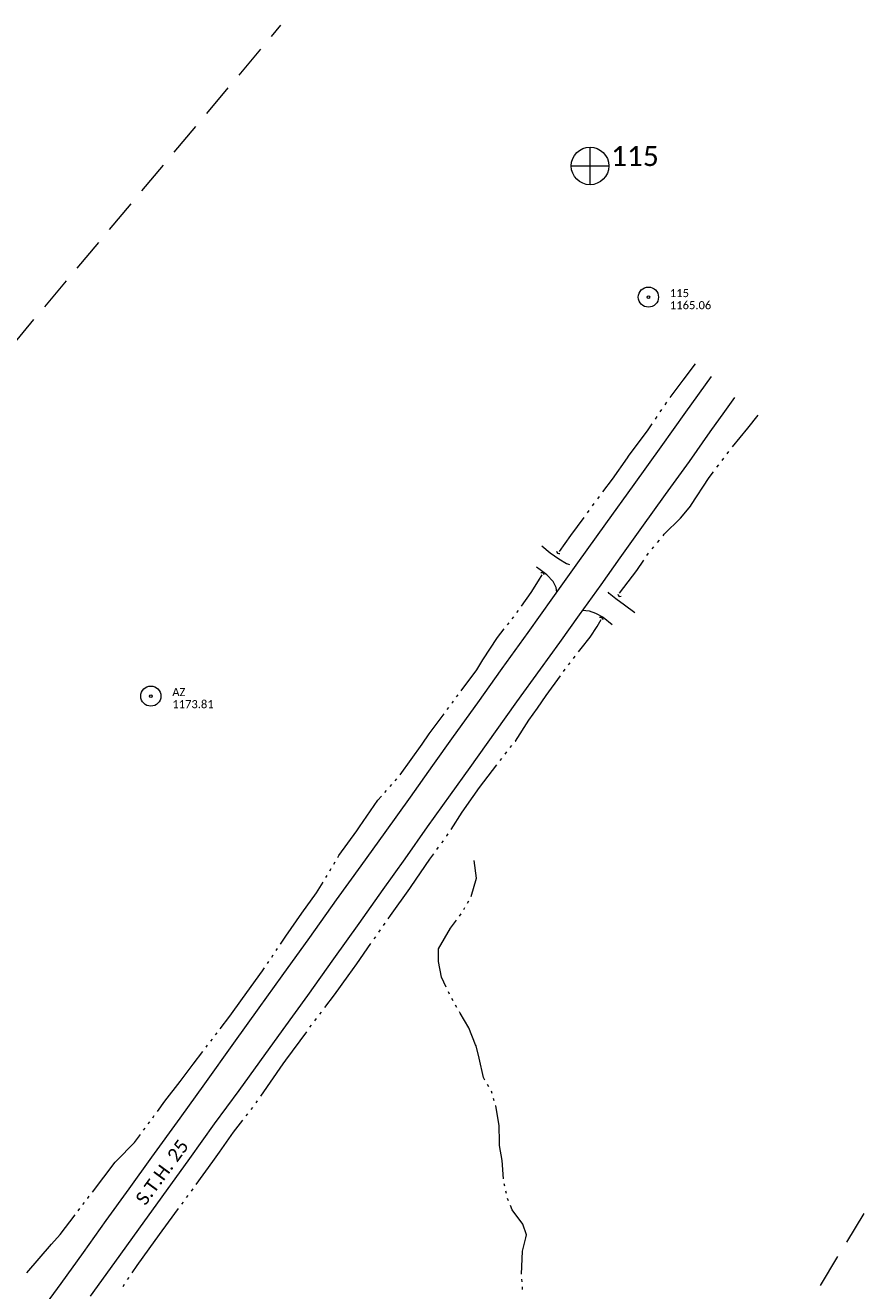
# Model space of a CAD drawing. Extents: x 296683 to 302265, y 46050 to 52727.
# Tile 25 of 26: x 301020 to 301643, y 51199 to 52140. Entities that reach past the tile are written whole.
import ezdxf

# ---------------------------------------------------------------- set-up
doc = ezdxf.new("R2010")
doc.units = 0
doc.header["$MEASUREMENT"] = 0
for name, pattern in [('DGN Style 3', [37.5, 25, -12.5]), ('Echnl', [0.68, 0.25, -0.03, 0.02, -0.03, 0.02, -0.03, 0.02, -0.03, 0.25]), ('Wisdot3', [0.1875, 0.125, -0.0625])]:
    doc.linetypes.add(name, pattern=pattern)
for name, color, linetype, lineweight in [('Level 11', 7, 'Continuous', 25), ('Level 15', 40, 'Efen', 25), ('Level 17', 50, 'Wisdot3', 25), ('Level 19', 153, 'Echnl', 25), ('Level 4', 101, 'Continuous', 25)]:
    doc.layers.add(name, color=color, linetype=linetype, lineweight=lineweight)
doc.layers.add('Level 6', color=7, linetype='Continuous', lineweight=25, true_color=0xdfac20)
doc.styles.add('CalibriRegular', font='calibri.ttf')
doc.linetypes.add('Efen', pattern='A,0.105,-0.0325,[20,dgnlstyle-ewdotudls.shx,S=0.000293,R=0,X=0,Y=0],-0.0325,0.105', length=0.275)

# ---------------------------------------------------------------- blocks, each defined once
blk = doc.blocks.new('PP')
at = {"layer": 'Level 6', "color": 40, "linetype": 'Continuous', "lineweight": 0}
for radius in [7.5, 0.96]:
    blk.add_circle((0, 0), radius, dxfattribs=at)
blk = doc.blocks.new('PHOTOC')
at = {"layer": 'Level 4', "color": 73, "linetype": 'Continuous', "lineweight": 0}
for p, q in [((0.12, 14.06), (0.06, -13.8)), ((-13.79, 0.03), (14.12, 0.01))]:
    blk.add_line(p, q, dxfattribs=at)
blk.add_circle((0.17, 0.03), 14, dxfattribs=at)
blk = doc.blocks.new('CULVRT_2')
at = {"layer": 'Level 15', "color": 40, "linetype": 'Continuous', "lineweight": 0}
blk.add_arc((10, 7.5), 12.5, 216.87931, 323.11888, dxfattribs=at)
blk = doc.blocks.new('CULVRT_3')
at = {"layer": 'Level 15', "color": 40, "linetype": 'Continuous', "lineweight": 0}
blk.add_arc((10, 7.5), 12.5, 216.87896, 323.11852, dxfattribs=at)
blk = doc.blocks.new('CULVRT_4')
at = {"layer": 'Level 15', "color": 40, "linetype": 'Continuous', "lineweight": 0}
blk.add_arc((10, 7.5), 12.5, 216.88013, 323.11969, dxfattribs=at)
blk = doc.blocks.new('CULVRT_5')
at = {"layer": 'Level 15', "color": 40, "linetype": 'Continuous', "lineweight": 0}
blk.add_arc((10, 7.5), 12.5, 216.87889, 323.11846, dxfattribs=at)

msp = doc.modelspace()

# ---------------------------------------------------------------- linework, layer by layer
at = {"layer": 'Level 11', "color": 21, "linetype": 'Continuous', "lineweight": 13, "flags": 128}
for points in [[(301030.01, 51181.15), (301047.01, 51204.4), (301063.67, 51227.6), (301080.57, 51251.24), (301097.73, 51274.92), (301114.59, 51298.44), (301135.57, 51327.45), (301154, 51353.03), (301175.69, 51383.22), (301194.52, 51409.49), (301211.62, 51433.28), (301232.18, 51461.91), (301252.09, 51489.84), (301270.35, 51515.06), (301288.21, 51539.97), (301306.97, 51566.24), (301323.76, 51589.73), (301339.21, 51611.23), (301357.23, 51636.35), (301375.43, 51662.03), (301394.71, 51688.8), (301413.14, 51714.57), (301431.64, 51740.49), (301452.43, 51769.44), (301473.45, 51798.85), (301493.55, 51826.89), (301511.93, 51852.54), (301531.07, 51879.14)], [(301068.85, 51194.99), (301086.97, 51220.11), (301104.79, 51244.93), (301122.38, 51268.94), (301142.82, 51297.37), (301161.3, 51323.08), (301179.46, 51347.98), (301195.04, 51369.43), (301212.34, 51393.3), (301230.76, 51418.78), (301250.08, 51446.05), (301268.96, 51472.32), (301286.72, 51497.4), (301303.09, 51520.24), (301319.86, 51544.01), (301336.98, 51567.98), (301351.4, 51588.28), (301370.36, 51614.74), (301386.32, 51637.11), (301403.78, 51661.39), (301418.29, 51681.28), (301432.75, 51701.91), (301448.87, 51724.1), (301463.21, 51744.32), (301479.21, 51766.76), (301496.98, 51791.46), (301514.63, 51815.93), (301530.06, 51837.9), (301541.09, 51853.14), (301548.39, 51863.55)]]:
    msp.add_lwpolyline(points, dxfattribs=at)
at = {"layer": 'Level 17', "color": 51, "linetype": 'DGN Style 3', "lineweight": 0, "flags": 128}
for points in [[(301404.91, 51753.21), (301411.01, 51748.01), (301417.54, 51743.53), (301423.31, 51740.02), (301426.52, 51738.91), (301428.26, 51738.88), (301430.68, 51739.15)], [(301416.1, 51718.72), (301415.59, 51722.22), (301413.33, 51726.55), (301408.45, 51731.61), (301403.7, 51735.29), (301396.17, 51740.43)], [(301474.03, 51703.41), (301466.45, 51708.99), (301459.79, 51713.79), (301454.98, 51717.79), (301452.28, 51721.07), (301451.3, 51723.5), (301451, 51727.11)], [(301435.16, 51705.22), (301440, 51704.8), (301444.76, 51703.16), (301450.39, 51700), (301457.17, 51694.63), (301464.35, 51689.39)]]:
    msp.add_lwpolyline(points, dxfattribs=at)
at = {"layer": 'Level 19', "color": 161, "linetype": 'Continuous', "lineweight": 0, "flags": 128}
for points in [[(301500.35, 51863.44), (301510.1, 51876.36), (301519.09, 51888.43)], [(301496.68, 51858.13), (301497.9, 51859.91)], [(301489.36, 51847.47), (301490.58, 51849.25)], [(301493.02, 51852.8), (301494.24, 51854.58)], [(301546.62, 51826.69), (301558.04, 51840.81), (301565.77, 51850.43)], [(301468.55, 51818.67), (301469.36, 51819.83), (301483.94, 51839.57), (301486.92, 51843.92)], [(301450.32, 51793.3), (301457.45, 51802.86), (301468.55, 51818.67)], [(301538.97, 51816.66), (301540.24, 51818.34)], [(301542.76, 51821.7), (301544.03, 51823.38)], [(301515.62, 51782.97), (301515.82, 51783.21), (301529.46, 51803.99), (301532.66, 51808.25)], [(301535.18, 51811.61), (301536.45, 51813.29)], [(301446.46, 51788.12), (301447.75, 51789.85)], [(301442.6, 51782.94), (301443.89, 51784.67)], [(301495.01, 51760.57), (301496, 51761.76), (301508.13, 51773.69), (301515.62, 51782.97)], [(301417.94, 51748.94), (301426.35, 51760.76), (301436.22, 51774.26)], [(301438.76, 51777.74), (301440.04, 51779.48)], [(301486.91, 51750.89), (301488.26, 51752.5)], [(301490.96, 51755.73), (301492.31, 51757.34)], [(301462.64, 51717.89), (301475.65, 51734.84), (301480.75, 51742.39)], [(301483.1, 51745.88), (301484.27, 51747.62)], [(301389.66, 51708.26), (301396.84, 51718.45), (301402.41, 51727.16), (301405.06, 51731.64)], [(301386.32, 51703.52), (301387.44, 51705.1)], [(301379.25, 51694.34), (301380.46, 51695.85)], [(301382.87, 51698.87), (301384.08, 51700.38)], [(301432.1, 51674.23), (301434.13, 51676.87), (301440.9, 51685.26), (301446.04, 51693.15), (301449.02, 51698.27)], [(301361.01, 51668.25), (301371.73, 51684.95), (301376.83, 51691.33)], [(301344.85, 51645.38), (301356.39, 51661.03), (301361.01, 51668.25)], [(301428.39, 51669.39), (301429.62, 51671)], [(301421.04, 51659.66), (301422.23, 51661.31)], [(301424.67, 51664.55), (301425.91, 51666.17)], [(301401.5, 51632.4), (301408.16, 51641.72), (301418.67, 51656.36)], [(301341.41, 51640.72), (301342.55, 51642.27)], [(301334.5, 51631.41), (301335.66, 51632.96)], [(301337.96, 51636.05), (301338.65, 51636.97), (301339.11, 51637.61)], [(301385.1, 51607.92), (301385.12, 51607.94), (301395.19, 51623.57), (301401.5, 51632.4)], [(301315.65, 51605.7), (301321.05, 51613.35), (301332.19, 51628.31)], [(301299.47, 51582.83), (301315.65, 51605.7)], [(301381.38, 51603.09), (301382.62, 51604.7)], [(301373.94, 51593.43), (301375.18, 51595.04)], [(301377.66, 51598.26), (301378.9, 51599.87)], [(301353.74, 51566.66), (301358.42, 51573.29), (301371.45, 51590.21)], [(301291.86, 51574.09), (301293.16, 51575.53)], [(301295.74, 51578.4), (301297.03, 51579.84)], [(301269.1, 51544.16), (301282.84, 51564.05), (301285.41, 51566.91)], [(301287.99, 51569.78), (301289.28, 51571.22)], [(301337.27, 51542.23), (301345.62, 51555.15), (301353.74, 51566.66)], [(301252.91, 51521.3), (301253.78, 51522.75), (301267.1, 51541.25), (301269.1, 51544.16)], [(301333.93, 51537.12), (301334.22, 51537.53), (301335.06, 51538.82)], [(301326.75, 51527.27), (301327.95, 51528.91)], [(301330.34, 51532.2), (301331.54, 51533.84)], [(301249.93, 51516.33), (301250.92, 51517.99)], [(301307.56, 51499.77), (301321.49, 51520.05), (301324.35, 51523.98)], [(301352.27, 51492.39), (301356.3, 51505.99), (301354.56, 51519.08)], [(301243.96, 51506.4), (301244.95, 51508.05)], [(301246.94, 51511.36), (301247.94, 51513.02)], [(301226.34, 51479.85), (301237.09, 51494.98), (301241.97, 51503.08)], [(301290.51, 51475.73), (301292.16, 51478.08), (301306.48, 51498.19), (301307.56, 51499.77)], [(301349.53, 51487.44), (301350.47, 51489.08)], [(301210.27, 51456.91), (301214.19, 51462.76), (301226.34, 51479.85)], [(301343.62, 51477.79), (301344.76, 51479.3)], [(301346.7, 51482.53), (301347.64, 51484.17)], [(301287.01, 51470.74), (301288.17, 51472.4)], [(301327.99, 51451.25), (301328, 51453.37), (301336.88, 51468.84), (301341.35, 51474.77)], [(301280, 51460.76), (301281.17, 51462.43)], [(301283.51, 51465.75), (301284.67, 51467.41)], [(301207.04, 51452.09), (301208.11, 51453.7)], [(301260.66, 51433.37), (301267.1, 51442.29), (301277.67, 51457.43)], [(301333.67, 51424.84), (301330.21, 51432.24), (301327.97, 51444.04), (301327.99, 51451.25)], [(301200.58, 51442.47), (301201.66, 51444.07)], [(301203.81, 51447.28), (301204.89, 51448.89)], [(301182.12, 51416.49), (301197, 51437.12), (301198.43, 51439.26)], [(301243.22, 51409.62), (301250.47, 51419.26), (301260.66, 51433.37)], [(301165.48, 51393.95), (301172.67, 51403.38), (301182.12, 51416.49)], [(301336.08, 51419.71), (301335.27, 51421.42)], [(301338.75, 51414.72), (301337.81, 51416.35)], [(301239.56, 51404.75), (301240.78, 51406.37)], [(301341.57, 51409.8), (301340.63, 51411.44)], [(301355.54, 51382.02), (301350.42, 51394.59), (301344.08, 51405.43), (301343.46, 51406.53)], [(301232.25, 51394.99), (301233.45, 51396.63)], [(301235.89, 51399.88), (301237.11, 51401.5)], [(301158.46, 51384.73), (301159.63, 51386.26)], [(301161.97, 51389.34), (301163.14, 51390.88)], [(301212.44, 51367.93), (301214.33, 51370.66), (301229.84, 51391.72)], [(301135.59, 51354.79), (301145.4, 51367.59), (301152.6, 51377.04)], [(301154.94, 51380.12), (301156.11, 51381.65)], [(301362.49, 51355.66), (301361.31, 51357.57), (301358.1, 51372.06), (301355.86, 51381.24), (301355.54, 51382.02)], [(301195.64, 51343.72), (301212.44, 51367.93)], [(301118.7, 51332.44), (301124.37, 51340.15), (301135.59, 51354.79)], [(301365.47, 51350.84), (301364.48, 51352.44)], [(301367.96, 51345.8), (301367.46, 51347.62)], [(301192.16, 51338.71), (301193.32, 51340.38)], [(301369.47, 51340.34), (301368.96, 51342.16)], [(301115.27, 51327.77), (301116.41, 51329.32)], [(301184.73, 51329.06), (301185.98, 51330.66)], [(301188.49, 51333.85), (301189.74, 51335.45)], [(301373.27, 51309.54), (301373.03, 51322.05), (301370.49, 51336.62), (301370.47, 51336.7)], [(301108.4, 51318.43), (301109.55, 51319.99)], [(301111.84, 51323.1), (301112.98, 51324.66)], [(301164.89, 51302.06), (301175.27, 51316.99), (301182.22, 51325.86)], [(301087.39, 51294.58), (301088.28, 51295.74), (301101.72, 51309.34), (301106.11, 51315.32)], [(301376.24, 51282.38), (301375.43, 51295.89), (301373.32, 51307.02), (301373.27, 51309.54)], [(301147.7, 51278.13), (301160.1, 51295.19), (301164.89, 51302.06)], [(301070.32, 51272.38), (301087.39, 51294.58)], [(301144.12, 51273.21), (301145.31, 51274.85)], [(301377.28, 51276.81), (301376.87, 51278.66)], [(301378.49, 51271.28), (301378.09, 51273.13)], [(301063.27, 51263.18), (301064.44, 51264.71)], [(301066.79, 51267.78), (301066.83, 51267.83), (301067.96, 51269.31)], [(301136.88, 51263.39), (301138.09, 51265.03)], [(301140.5, 51268.3), (301141.71, 51269.93)], [(301380.02, 51265.84), (301379.31, 51267.59)], [(301392.93, 51238.39), (301393.47, 51240.51), (301390.73, 51248.45), (301382.75, 51259.19), (301381.45, 51262.35)], [(301039.96, 51233.6), (301046.29, 51240.94), (301057.41, 51255.5)], [(301059.75, 51258.57), (301060.92, 51260.11)], [(301117.07, 51236.35), (301122.26, 51243.58), (301134.47, 51260.12)], [(301100.02, 51212.33), (301103.7, 51217.7), (301117.07, 51236.35)], [(301389.66, 51211.33), (301389.65, 51211.47), (301390.42, 51228.48), (301392.93, 51238.39)], [(301021.67, 51212.38), (301039.96, 51233.6)], [(301096.58, 51207.31), (301097.73, 51208.98)], [(301390.09, 51205.69), (301389.95, 51207.57)], [(301093.14, 51202.28), (301094.29, 51203.96)], [(301390.53, 51200.04), (301390.38, 51201.92)]]:
    msp.add_lwpolyline(points, dxfattribs=at)
at = {"layer": 'Level 4', "color": 73, "linetype": 'DGN Style 3', "lineweight": 0, "flags": 128}
for points in [[(300552.76, 51356.52), (301210.55, 52140.36)], [(301858.63, 51609.01), (301331.18, 50740.76)]]:
    msp.add_lwpolyline(points, dxfattribs=at)

# ---------------------------------------------------------------- block references
at = {"layer": 'Level 15', "color": 40, "linetype": 'Continuous', "lineweight": 0}
for name, p, xscale, yscale, zscale, rotation in [('CULVRT_3', (301415.78, 51749.12), 0.144195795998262, 0.144195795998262, 0.144195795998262, 327.4887887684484), ('CULVRT_2', (301406.67, 51731.48), 0.1483383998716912, 0.1483383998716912, 0.1483383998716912, 148.003768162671), ('CULVRT_4', (301461.36, 51717.22), 0.1452954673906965, 0.1452954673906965, 0.1452954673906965, 327.3927589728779), ('CULVRT_5', (301450.56, 51698.06), 0.1631825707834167, 0.1631825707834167, 0.1631825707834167, 147.6155840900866)]:
    msp.add_blockref(name, p, dxfattribs=dict(at, xscale=xscale, yscale=yscale, zscale=zscale, rotation=rotation))
at = {"layer": 'Level 4', "color": 73, "linetype": 'Continuous', "lineweight": 0}
msp.add_blockref('PHOTOC', (301440.51, 52035.7), dxfattribs=at)
at = {"layer": 'Level 6', "color": 40, "linetype": 'Continuous', "lineweight": 0}
for p in [(301484.13, 51938.17), (301113.81, 51641.37)]:
    msp.add_blockref('PP', p, dxfattribs=at)

# ---------------------------------------------------------------- texts
at = {"layer": 'Level 11', "color": 21, "linetype": 'Continuous', "lineweight": 0, "style": 'CalibriRegular'}
msp.add_text('S.T.H. 25', height=10, rotation=53.77451, dxfattribs=at).set_placement((301109.77, 51261.88))
at = {"layer": 'Level 4', "color": 73, "linetype": 'Continuous', "lineweight": 0, "style": 'CalibriRegular'}
msp.add_text('115', height=15, dxfattribs=at).set_placement((301456.33, 52035.66))
at = {"layer": 'Level 6', "color": 40, "linetype": 'Continuous', "lineweight": 0, "style": 'CalibriRegular'}
for s, p in [('115', (301500.13, 51938.17)), ('1165.06', (301500.13, 51929.17)), ('AZ', (301129.81, 51641.37)), ('1173.81', (301129.81, 51632.37))]:
    msp.add_text(s, height=6, dxfattribs=at).set_placement(p)

doc.saveas('drawing.dxf')
